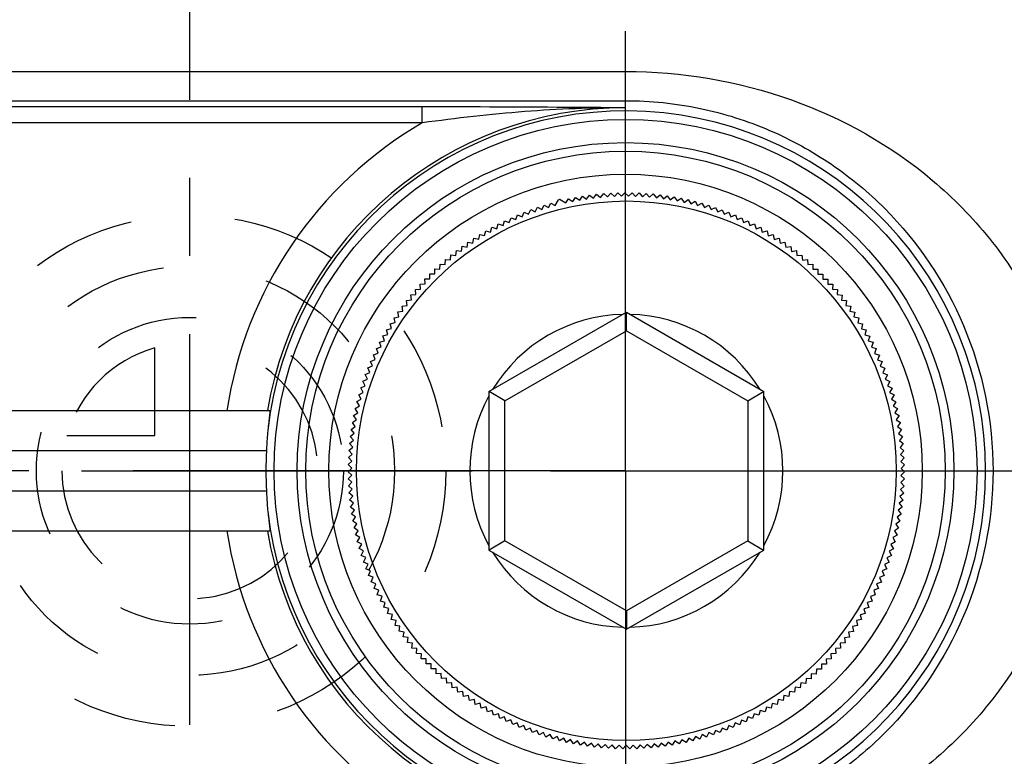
# Model space of a CAD drawing. Header units: millimetres. Extents: x 415 to 585, y 445 to 555.
# Tile 3 of 5: x 489 to 551, y 482 to 528. Entities that reach past the tile are written whole.
import ezdxf

# ---------------------------------------------------------------- set-up
doc = ezdxf.new("R2010")
doc.units = ezdxf.units.MM
doc.header["$LTSCALE"] = 65.185185
doc.linetypes.add('CENTER', pattern=[0.6, 0.375, -0.075, 0.075, -0.075])
doc.linetypes.add('HIDDEN', pattern=[0.2, 0.1, -0.1])
for name, color, linetype in [('KOERPER', 7, 'CONTINUOUS'), ('KONST.EL_MIT_GEO', 7, 'CONTINUOUS'), ('KURVEN', 7, 'CONTINUOUS'), ('L1', 7, 'CONTINUOUS')]:
    doc.layers.add(name, color=color, linetype=linetype)

msp = doc.modelspace()

# ---------------------------------------------------------------- linework, layer by layer
at = {"layer": 'KOERPER', "color": 2, "linetype": 'CENTER'}
for p, q in [((527.25, 523.16), (527.25, 527.5)), ((527.25, 500), (527.25, 522.713)), ((527.25, 500), (499.75, 500)), ((527.25, 500), (554.75, 500)), ((527.25, 500), (527.25, 472.5))]:
    msp.add_line(p, q, dxfattribs=at)
at = {"layer": 'KOERPER', "color": 7, "linetype": 'Continuous'}
msp.add_line((527.25, 522.713), (527.25, 523.16), dxfattribs=at)
for radius, start, end in [(22.713, 90, 170.42372), (25.213, 120.27864, 171.44644), (25.213, 188.55356, 239.72136), (22.713, 189.57497, 270)]:
    msp.add_arc((527.25, 500), radius, start, end, dxfattribs=at)
at = {"layer": 'KOERPER', "color": 8, "linetype": 'HIDDEN'}
for start, end in [(170.42372, 170.49682), (189.50318, 189.57497)]:
    msp.add_arc((527.25, 500), 22.713, start, end, dxfattribs=at)
at = {"layer": 'KONST.EL_MIT_GEO', "color": 7, "linetype": 'Continuous'}
for p, q in [((470.25, 524.995), (527.25, 524.995)), ((527.25, 523.16), (527.25, 524.995)), ((470.25, 523.16), (527.25, 523.16)), ((514.538, 522.773), (470.25, 522.773)), ((514.538, 521.773), (514.538, 522.773)), ((514.538, 521.773), (470.25, 521.773)), ((525.248, 517.057), (525.442, 517.304)), ((525.442, 517.304), (525.683, 517.104)), ((525.683, 517.104), (525.883, 517.346)), ((525.883, 517.346), (526.12, 517.14)), ((526.12, 517.14), (526.325, 517.376)), ((526.325, 517.376), (526.557, 517.164)), ((526.557, 517.164), (526.769, 517.395)), ((526.769, 517.395), (526.994, 517.177)), ((526.994, 517.177), (527.212, 517.403)), ((527.212, 517.403), (527.432, 517.18)), ((527.432, 517.18), (527.655, 517.4)), ((527.655, 517.4), (527.87, 517.171)), ((527.87, 517.171), (528.099, 517.385)), ((528.099, 517.385), (528.307, 517.151)), ((528.307, 517.151), (528.541, 517.359)), ((528.541, 517.359), (528.744, 517.119)), ((528.744, 517.119), (528.983, 517.322)), ((528.983, 517.322), (529.179, 517.077)), ((522.432, 516.476), (522.582, 516.752)), ((522.582, 516.752), (522.853, 516.595)), ((522.853, 516.595), (523.065, 516.962)), ((523.165, 516.986), (523.523, 516.76)), ((523.523, 516.76), (523.691, 517.025)), ((523.691, 517.025), (523.951, 516.851)), ((523.951, 516.851), (524.126, 517.111)), ((524.126, 517.111), (524.382, 516.931)), ((524.382, 516.931), (524.563, 517.187)), ((524.563, 517.187), (524.814, 516.999)), ((524.814, 516.999), (525.001, 517.251)), ((525.001, 517.251), (525.248, 517.057)), ((529.179, 517.077), (529.424, 517.273)), ((529.424, 517.273), (529.614, 517.024)), ((529.614, 517.024), (529.863, 517.214)), ((529.863, 517.214), (530.047, 516.959)), ((530.047, 516.959), (530.301, 517.143)), ((530.301, 517.143), (530.478, 516.884)), ((530.478, 516.884), (530.737, 517.061)), ((530.737, 517.061), (530.907, 516.797)), ((530.907, 516.797), (531.17, 516.967)), ((531.17, 516.967), (531.334, 516.7)), ((531.334, 516.7), (531.602, 516.863)), ((531.602, 516.863), (531.758, 516.592)), ((531.758, 516.592), (532.03, 516.748)), ((532.03, 516.748), (532.179, 516.473)), ((520.781, 515.895), (520.902, 516.185)), ((520.902, 516.185), (521.188, 516.056)), ((521.188, 516.056), (521.316, 516.342)), ((521.316, 516.342), (521.599, 516.207)), ((521.599, 516.207), (521.735, 516.489)), ((521.735, 516.489), (522.014, 516.347)), ((522.014, 516.347), (522.157, 516.626)), ((522.157, 516.626), (522.432, 516.476)), ((532.179, 516.473), (532.455, 516.622)), ((532.455, 516.622), (532.598, 516.343)), ((532.598, 516.343), (532.877, 516.486)), ((532.877, 516.486), (533.012, 516.203)), ((533.012, 516.203), (533.295, 516.338)), ((533.295, 516.338), (533.423, 516.052)), ((533.423, 516.052), (533.709, 516.18)), ((533.709, 516.18), (533.83, 515.891)), ((519.586, 515.351), (519.685, 515.649)), ((519.685, 515.649), (519.98, 515.543)), ((519.98, 515.543), (520.086, 515.838)), ((520.086, 515.838), (520.378, 515.724)), ((520.378, 515.724), (520.492, 516.016)), ((520.492, 516.016), (520.781, 515.895)), ((533.83, 515.891), (534.12, 516.012)), ((534.12, 516.012), (534.233, 515.719)), ((534.233, 515.719), (534.525, 515.833)), ((534.525, 515.833), (534.631, 515.537)), ((534.631, 515.537), (534.926, 515.643)), ((534.926, 515.643), (535.025, 515.346)), ((518.436, 514.717), (518.512, 515.021)), ((518.512, 515.021), (518.814, 514.938)), ((518.814, 514.938), (518.897, 515.24)), ((518.897, 515.24), (519.197, 515.149)), ((519.197, 515.149), (519.288, 515.45)), ((519.288, 515.45), (519.586, 515.351)), ((535.025, 515.346), (535.322, 515.444)), ((535.322, 515.444), (535.413, 515.144)), ((535.413, 515.144), (535.713, 515.235)), ((535.713, 515.235), (535.796, 514.932)), ((535.796, 514.932), (536.099, 515.015)), ((536.099, 515.015), (536.174, 514.711)), ((517.338, 513.997), (517.39, 514.306)), ((517.39, 514.306), (517.698, 514.246)), ((517.698, 514.246), (517.758, 514.554)), ((517.758, 514.554), (518.064, 514.486)), ((518.064, 514.486), (518.132, 514.793)), ((518.132, 514.793), (518.436, 514.717)), ((536.174, 514.711), (536.479, 514.786)), ((536.479, 514.786), (536.546, 514.48)), ((536.546, 514.48), (536.852, 514.547)), ((536.852, 514.547), (536.912, 514.24)), ((536.912, 514.24), (537.22, 514.299)), ((537.22, 514.299), (537.272, 513.99)), ((516.638, 513.471), (516.674, 513.783)), ((516.674, 513.783), (516.985, 513.739)), ((516.985, 513.739), (517.029, 514.049)), ((517.029, 514.049), (517.338, 513.997)), ((537.272, 513.99), (537.581, 514.042)), ((537.581, 514.042), (537.625, 513.732)), ((537.625, 513.732), (537.935, 513.775)), ((537.935, 513.775), (537.971, 513.464)), ((515.966, 512.911), (515.986, 513.224)), ((515.986, 513.224), (516.298, 513.195)), ((516.298, 513.195), (516.327, 513.508)), ((516.327, 513.508), (516.638, 513.471)), ((537.971, 513.464), (538.283, 513.5)), ((538.283, 513.5), (538.311, 513.188)), ((538.311, 513.188), (538.623, 513.216)), ((538.623, 513.216), (538.643, 512.903)), ((515.323, 512.317), (515.327, 512.63)), ((515.327, 512.63), (515.64, 512.618)), ((515.64, 512.618), (515.653, 512.931)), ((515.653, 512.931), (515.966, 512.911)), ((538.643, 512.903), (538.956, 512.923)), ((538.956, 512.923), (538.969, 512.61)), ((538.969, 512.61), (539.282, 512.622)), ((539.282, 512.622), (539.286, 512.308)), ((514.699, 512.004), (515.013, 512.007)), ((514.711, 511.691), (514.699, 512.004)), ((515.009, 512.321), (515.323, 512.317)), ((515.013, 512.007), (515.009, 512.321)), ((539.286, 512.308), (539.6, 512.312)), ((539.6, 512.312), (539.596, 511.999)), ((539.596, 511.999), (539.909, 511.995)), ((539.909, 511.995), (539.897, 511.682)), ((514.104, 511.346), (514.417, 511.366)), ((514.132, 511.034), (514.104, 511.346)), ((514.397, 511.679), (514.711, 511.691)), ((514.417, 511.366), (514.397, 511.679)), ((539.897, 511.682), (540.211, 511.67)), ((540.211, 511.67), (540.191, 511.357)), ((540.191, 511.357), (540.504, 511.337)), ((540.504, 511.337), (540.476, 511.025)), ((513.543, 510.659), (513.855, 510.695)), ((513.587, 510.349), (513.543, 510.659)), ((513.819, 511.006), (514.132, 511.034)), ((513.855, 510.695), (513.819, 511.006)), ((540.476, 511.025), (540.789, 510.997)), ((540.789, 510.997), (540.753, 510.686)), ((540.753, 510.686), (541.064, 510.65)), ((541.064, 510.65), (541.021, 510.339)), ((513.018, 509.945), (513.327, 509.996)), ((513.077, 509.637), (513.018, 509.945)), ((513.276, 510.305), (513.587, 510.349)), ((513.327, 509.996), (513.276, 510.305)), ((518.709, 504.96), (527.3, 509.92)), ((527.3, 509.92), (535.891, 504.96)), ((527.3, 509.16), (527.3, 509.916)), ((541.021, 510.339), (541.331, 510.296)), ((541.331, 510.296), (541.28, 509.986)), ((541.28, 509.986), (541.589, 509.935)), ((541.589, 509.935), (541.53, 509.627)), ((512.769, 509.578), (513.077, 509.637)), ((512.836, 509.271), (512.769, 509.578)), ((541.53, 509.627), (541.837, 509.568)), ((541.837, 509.568), (541.77, 509.261)), ((512.3, 508.825), (512.605, 508.9)), ((512.383, 508.522), (512.3, 508.825)), ((512.53, 509.204), (512.836, 509.271)), ((512.605, 508.9), (512.53, 509.204)), ((519.708, 504.383), (527.3, 508.767)), ((527.3, 508.767), (527.3, 509.16)), ((527.3, 508.767), (534.892, 504.383)), ((541.77, 509.261), (542.077, 509.194)), ((542.077, 509.194), (542.002, 508.89)), ((542.002, 508.89), (542.306, 508.815)), ((542.306, 508.815), (542.223, 508.512)), ((511.87, 508.049), (512.17, 508.14)), ((512.08, 508.44), (512.383, 508.522)), ((512.17, 508.14), (512.08, 508.44)), ((542.223, 508.512), (542.526, 508.429)), ((542.526, 508.429), (542.435, 508.129)), ((542.435, 508.129), (542.736, 508.039)), ((511.67, 507.654), (511.968, 507.752)), ((511.775, 507.358), (511.67, 507.654)), ((511.968, 507.752), (511.87, 508.049)), ((542.736, 508.039), (542.637, 507.741)), ((542.637, 507.741), (542.935, 507.643)), ((542.935, 507.643), (542.83, 507.348)), ((511.3, 506.848), (511.593, 506.96)), ((511.421, 506.558), (511.3, 506.848)), ((511.48, 507.253), (511.775, 507.358)), ((511.593, 506.96), (511.48, 507.253)), ((542.83, 507.348), (543.125, 507.242)), ((543.125, 507.242), (543.012, 506.949)), ((543.012, 506.949), (543.304, 506.836)), ((543.304, 506.836), (543.184, 506.547)), ((511.131, 506.438), (511.421, 506.558)), ((511.259, 506.151), (511.131, 506.438)), ((543.184, 506.547), (543.473, 506.426)), ((543.473, 506.426), (543.346, 506.14)), ((510.824, 505.606), (511.107, 505.741)), ((510.966, 505.326), (510.824, 505.606)), ((510.972, 506.024), (511.259, 506.151)), ((511.107, 505.741), (510.972, 506.024)), ((543.346, 506.14), (543.632, 506.012)), ((543.632, 506.012), (543.497, 505.729)), ((543.497, 505.729), (543.78, 505.594)), ((510.687, 505.184), (510.966, 505.326)), ((510.836, 504.908), (510.687, 505.184)), ((543.78, 505.594), (543.637, 505.315)), ((543.637, 505.315), (543.917, 505.172)), ((543.917, 505.172), (543.768, 504.897)), ((510.444, 504.331), (510.716, 504.487)), ((510.56, 504.759), (510.836, 504.908)), ((510.716, 504.487), (510.56, 504.759)), ((518.709, 504.96), (518.709, 495.04)), ((519.708, 504.383), (518.712, 504.958)), ((519.708, 495.617), (519.708, 504.383)), ((534.892, 504.383), (535.888, 504.958)), ((534.892, 504.383), (534.892, 495.617)), ((535.891, 495.04), (535.891, 504.96)), ((543.768, 504.897), (544.043, 504.747)), ((544.043, 504.747), (543.887, 504.476)), ((543.887, 504.476), (544.159, 504.319)), ((505.009, 503.75), (482.304, 503.75)), ((510.339, 503.9), (510.607, 504.063)), ((510.509, 503.636), (510.339, 503.9)), ((510.607, 504.063), (510.444, 504.331)), ((544.159, 504.319), (543.996, 504.051)), ((543.996, 504.051), (544.263, 503.888)), ((544.263, 503.888), (544.093, 503.625)), ((510.163, 503.031), (510.422, 503.207)), ((510.245, 503.467), (510.509, 503.636)), ((510.422, 503.207), (510.245, 503.467)), ((544.093, 503.625), (544.357, 503.455)), ((544.357, 503.455), (544.18, 503.196)), ((544.18, 503.196), (544.439, 503.019)), ((510.091, 502.593), (510.346, 502.776)), ((510.28, 502.344), (510.091, 502.593)), ((510.346, 502.776), (510.163, 503.031)), ((544.439, 503.019), (544.256, 502.765)), ((544.256, 502.765), (544.511, 502.581)), ((544.511, 502.581), (544.321, 502.332)), ((509.981, 501.713), (510.226, 501.909)), ((510.031, 502.154), (510.28, 502.344)), ((510.226, 501.909), (510.031, 502.154)), ((544.321, 502.332), (544.571, 502.142)), ((544.571, 502.142), (544.375, 501.897)), ((509.943, 501.272), (510.183, 501.473)), ((510.183, 501.473), (509.981, 501.713)), ((544.375, 501.897), (544.62, 501.701)), ((544.62, 501.701), (544.418, 501.462)), ((544.418, 501.462), (544.658, 501.259)), ((504.79, 501.25), (482.701, 501.25)), ((509.916, 500.829), (510.151, 501.037)), ((510.13, 500.6), (509.916, 500.829)), ((510.151, 501.037), (509.943, 501.272)), ((544.658, 501.259), (544.45, 501.025)), ((544.45, 501.025), (544.684, 500.817)), ((544.684, 500.817), (544.47, 500.588)), ((509.897, 499.942), (510.121, 500.162)), ((509.901, 500.386), (510.13, 500.6)), ((510.121, 500.162), (509.901, 500.386)), ((544.47, 500.588), (544.699, 500.374)), ((544.699, 500.374), (544.48, 500.15)), ((544.48, 500.15), (544.703, 499.93)), ((510.122, 499.724), (509.897, 499.942)), ((509.904, 499.499), (510.122, 499.724)), ((510.135, 499.287), (509.904, 499.499)), ((544.696, 499.487), (544.465, 499.275)), ((544.703, 499.93), (544.478, 499.712)), ((544.478, 499.712), (544.696, 499.487)), ((509.922, 499.056), (510.135, 499.287)), ((510.158, 498.849), (509.922, 499.056)), ((509.952, 498.613), (510.158, 498.849)), ((544.677, 499.044), (544.441, 498.837)), ((544.441, 498.837), (544.647, 498.601)), ((544.465, 499.275), (544.677, 499.044)), ((482.701, 498.75), (504.79, 498.75)), ((510.193, 498.413), (509.952, 498.613)), ((509.993, 498.172), (510.193, 498.413)), ((544.647, 498.601), (544.406, 498.401)), ((544.406, 498.401), (544.606, 498.16)), ((510.239, 497.978), (509.993, 498.172)), ((510.045, 497.731), (510.239, 497.978)), ((510.296, 497.544), (510.045, 497.731)), ((544.553, 497.719), (544.302, 497.532)), ((544.606, 498.16), (544.359, 497.966)), ((544.359, 497.966), (544.553, 497.719)), ((510.109, 497.293), (510.296, 497.544)), ((510.364, 497.111), (510.109, 497.293)), ((510.183, 496.855), (510.364, 497.111)), ((544.49, 497.281), (544.234, 497.099)), ((544.234, 497.099), (544.415, 496.843)), ((544.302, 497.532), (544.49, 497.281)), ((510.444, 496.681), (510.183, 496.855)), ((510.269, 496.42), (510.444, 496.681)), ((510.534, 496.252), (510.269, 496.42)), ((544.329, 496.408), (544.064, 496.241)), ((544.415, 496.843), (544.154, 496.669)), ((544.154, 496.669), (544.329, 496.408)), ((482.304, 496.25), (505.009, 496.25)), ((510.366, 495.988), (510.534, 496.252)), ((510.635, 495.826), (510.366, 495.988)), ((510.473, 495.557), (510.635, 495.826)), ((544.232, 495.976), (543.963, 495.815)), ((543.963, 495.815), (544.124, 495.546)), ((544.064, 496.241), (544.232, 495.976)), ((510.746, 495.403), (510.473, 495.557)), ((510.592, 495.13), (510.746, 495.403)), ((510.869, 494.983), (510.592, 495.13)), ((519.708, 495.617), (518.712, 495.042)), ((527.3, 491.233), (519.708, 495.617)), ((534.892, 495.617), (527.3, 491.233)), ((534.892, 495.617), (535.888, 495.042)), ((544.124, 495.546), (543.851, 495.391)), ((543.851, 495.391), (544.005, 495.118)), ((510.721, 494.706), (510.869, 494.983)), ((511.002, 494.566), (510.721, 494.706)), ((510.862, 494.285), (511.002, 494.566)), ((518.709, 495.04), (527.3, 490.08)), ((527.3, 490.08), (535.891, 495.04)), ((543.875, 494.694), (543.594, 494.554)), ((543.594, 494.554), (543.734, 494.274)), ((544.005, 495.118), (543.728, 494.971)), ((543.728, 494.971), (543.875, 494.694)), ((511.146, 494.152), (510.862, 494.285)), ((511.013, 493.868), (511.146, 494.152)), ((543.734, 494.274), (543.45, 494.141)), ((543.45, 494.141), (543.583, 493.857)), ((511.3, 493.743), (511.013, 493.868)), ((511.174, 493.455), (511.3, 493.743)), ((511.465, 493.337), (511.174, 493.455)), ((511.346, 493.047), (511.465, 493.337)), ((543.421, 493.444), (543.131, 493.326)), ((543.131, 493.326), (543.249, 493.035)), ((543.583, 493.857), (543.296, 493.731)), ((543.296, 493.731), (543.421, 493.444)), ((511.639, 492.936), (511.346, 493.047)), ((511.529, 492.642), (511.639, 492.936)), ((543.249, 493.035), (542.956, 492.925)), ((542.956, 492.925), (543.066, 492.631)), ((511.825, 492.539), (511.529, 492.642)), ((511.721, 492.243), (511.825, 492.539)), ((512.02, 492.147), (511.721, 492.243)), ((511.924, 491.848), (512.02, 492.147)), ((542.873, 492.232), (542.575, 492.136)), ((542.575, 492.136), (542.67, 491.838)), ((543.066, 492.631), (542.77, 492.528)), ((542.77, 492.528), (542.873, 492.232)), ((512.225, 491.76), (511.924, 491.848)), ((512.136, 491.459), (512.225, 491.76)), ((512.44, 491.379), (512.136, 491.459)), ((542.458, 491.449), (542.154, 491.368)), ((542.67, 491.838), (542.37, 491.75)), ((542.37, 491.75), (542.458, 491.449)), ((512.359, 491.076), (512.44, 491.379)), ((512.664, 491.003), (512.359, 491.076)), ((512.591, 490.698), (512.664, 491.003)), ((527.3, 491.233), (527.3, 490.84)), ((527.3, 490.84), (527.3, 490.084)), ((542.235, 491.065), (541.93, 490.993)), ((541.93, 490.993), (542.002, 490.688)), ((542.154, 491.368), (542.235, 491.065)), ((512.898, 490.633), (512.591, 490.698)), ((512.833, 490.326), (512.898, 490.633)), ((513.141, 490.269), (512.833, 490.326)), ((513.084, 489.961), (513.141, 490.269)), ((541.76, 490.316), (541.452, 490.259)), ((541.452, 490.259), (541.509, 489.951)), ((542.002, 490.688), (541.695, 490.623)), ((541.695, 490.623), (541.76, 490.316)), ((513.394, 489.911), (513.084, 489.961)), ((513.345, 489.602), (513.394, 489.911)), ((513.655, 489.56), (513.345, 489.602)), ((541.248, 489.592), (540.937, 489.551)), ((541.509, 489.951), (541.199, 489.902)), ((541.199, 489.902), (541.248, 489.592)), ((513.614, 489.25), (513.655, 489.56)), ((513.926, 489.216), (513.614, 489.25)), ((513.892, 488.904), (513.926, 489.216)), ((540.978, 489.24), (540.667, 489.207)), ((540.667, 489.207), (540.7, 488.895)), ((540.937, 489.551), (540.978, 489.24)), ((514.205, 488.879), (513.892, 488.904)), ((514.18, 488.566), (514.205, 488.879)), ((514.493, 488.549), (514.18, 488.566)), ((514.475, 488.236), (514.493, 488.549)), ((540.413, 488.557), (540.099, 488.54)), ((540.099, 488.54), (540.117, 488.227)), ((540.7, 488.895), (540.387, 488.87)), ((540.387, 488.87), (540.413, 488.557)), ((514.789, 488.226), (514.475, 488.236)), ((514.779, 487.913), (514.789, 488.226)), ((515.093, 487.911), (514.779, 487.913)), ((515.091, 487.598), (515.093, 487.911)), ((539.813, 487.904), (539.499, 487.903)), ((539.499, 487.903), (539.5, 487.589)), ((540.117, 488.227), (539.803, 488.218)), ((539.803, 488.218), (539.813, 487.904)), ((515.405, 487.604), (515.091, 487.598)), ((515.411, 487.291), (515.405, 487.604)), ((515.724, 487.305), (515.411, 487.291)), ((515.739, 486.992), (515.724, 487.305)), ((538.867, 487.297), (538.852, 486.984)), ((539.18, 487.282), (538.867, 487.297)), ((539.187, 487.596), (539.18, 487.282)), ((539.5, 487.589), (539.187, 487.596)), ((516.051, 487.014), (515.739, 486.992)), ((516.074, 486.702), (516.051, 487.014)), ((516.386, 486.732), (516.074, 486.702)), ((516.416, 486.42), (516.386, 486.732)), ((538.205, 486.724), (538.174, 486.412)), ((538.517, 486.694), (538.205, 486.724)), ((538.539, 487.006), (538.517, 486.694)), ((538.852, 486.984), (538.539, 487.006)), ((516.728, 486.458), (516.416, 486.42)), ((516.766, 486.147), (516.728, 486.458)), ((517.076, 486.193), (516.766, 486.147)), ((517.122, 485.883), (517.076, 486.193)), ((517.431, 485.937), (517.122, 485.883)), ((517.485, 485.628), (517.431, 485.937)), ((537.159, 485.93), (537.105, 485.621)), ((537.468, 485.876), (537.159, 485.93)), ((537.514, 486.186), (537.468, 485.876)), ((537.824, 486.14), (537.514, 486.186)), ((537.863, 486.451), (537.824, 486.14)), ((538.174, 486.412), (537.863, 486.451)), ((517.793, 485.69), (517.485, 485.628)), ((517.855, 485.383), (517.793, 485.69)), ((518.16, 485.453), (517.855, 485.383)), ((518.23, 485.147), (518.16, 485.453)), ((536.43, 485.446), (536.36, 485.141)), ((536.735, 485.376), (536.43, 485.446)), ((536.797, 485.684), (536.735, 485.376)), ((537.105, 485.621), (536.797, 485.684)), ((518.534, 485.225), (518.23, 485.147)), ((518.611, 484.921), (518.534, 485.225)), ((518.913, 485.006), (518.611, 484.921)), ((518.999, 484.704), (518.913, 485.006)), ((519.298, 484.797), (518.999, 484.704)), ((519.391, 484.498), (519.298, 484.797)), ((535.291, 484.792), (535.198, 484.492)), ((535.591, 484.698), (535.291, 484.792)), ((535.676, 485), (535.591, 484.698)), ((535.978, 484.915), (535.676, 485)), ((536.056, 485.218), (535.978, 484.915)), ((536.36, 485.141), (536.056, 485.218)), ((519.688, 484.598), (519.391, 484.498)), ((519.788, 484.301), (519.688, 484.598)), ((520.083, 484.409), (519.788, 484.301)), ((520.191, 484.115), (520.083, 484.409)), ((520.482, 484.23), (520.191, 484.115)), ((520.598, 483.939), (520.482, 484.23)), ((520.886, 484.062), (520.598, 483.939)), ((521.009, 483.773), (520.886, 484.062)), ((533.702, 484.057), (533.579, 483.769)), ((533.991, 483.934), (533.702, 484.057)), ((534.107, 484.226), (533.991, 483.934)), ((534.398, 484.11), (534.107, 484.226)), ((534.506, 484.404), (534.398, 484.11)), ((534.801, 484.296), (534.506, 484.404)), ((534.901, 484.593), (534.801, 484.296)), ((535.198, 484.492), (534.901, 484.593)), ((521.295, 483.904), (521.009, 483.773)), ((521.425, 483.618), (521.295, 483.904)), ((521.707, 483.756), (521.425, 483.618)), ((521.844, 483.474), (521.707, 483.756)), ((522.122, 483.619), (521.844, 483.474)), ((522.267, 483.34), (522.122, 483.619)), ((522.541, 483.492), (522.267, 483.34)), ((522.693, 483.218), (522.541, 483.492)), ((532.047, 483.489), (531.895, 483.214)), ((532.321, 483.337), (532.047, 483.489)), ((532.466, 483.615), (532.321, 483.337)), ((532.744, 483.47), (532.466, 483.615)), ((532.882, 483.752), (532.744, 483.47)), ((533.164, 483.614), (532.882, 483.752)), ((533.294, 483.899), (533.164, 483.614)), ((533.579, 483.769), (533.294, 483.899)), ((522.964, 483.376), (522.693, 483.218)), ((523.122, 483.106), (522.964, 483.376)), ((523.389, 483.271), (523.122, 483.106)), ((523.554, 483.005), (523.389, 483.271)), ((523.816, 483.177), (523.554, 483.005)), ((523.988, 482.915), (523.816, 483.177)), ((524.246, 483.093), (523.988, 482.915)), ((524.425, 482.836), (524.246, 483.093)), ((524.678, 483.021), (524.425, 482.836)), ((524.863, 482.768), (524.678, 483.021)), ((525.111, 482.96), (524.863, 482.768)), ((525.303, 482.712), (525.111, 482.96)), ((525.546, 482.91), (525.303, 482.712)), ((525.744, 482.666), (525.546, 482.91)), ((525.982, 482.87), (525.744, 482.666)), ((526.186, 482.632), (525.982, 482.87)), ((526.419, 482.842), (526.186, 482.632)), ((526.629, 482.61), (526.419, 482.842)), ((526.856, 482.826), (526.629, 482.61)), ((527.072, 482.598), (526.856, 482.826)), ((527.294, 482.82), (527.072, 482.598)), ((527.516, 482.598), (527.294, 482.82)), ((527.732, 482.825), (527.516, 482.598)), ((527.959, 482.609), (527.732, 482.825)), ((528.169, 482.842), (527.959, 482.609)), ((528.402, 482.632), (528.169, 482.842)), ((528.606, 482.87), (528.402, 482.632)), ((528.844, 482.665), (528.606, 482.87)), ((529.042, 482.908), (528.844, 482.665)), ((529.285, 482.71), (529.042, 482.908)), ((529.477, 482.958), (529.285, 482.71)), ((529.725, 482.766), (529.477, 482.958)), ((529.911, 483.019), (529.725, 482.766)), ((530.163, 482.834), (529.911, 483.019)), ((530.342, 483.091), (530.163, 482.834)), ((530.6, 482.912), (530.342, 483.091)), ((530.772, 483.174), (530.6, 482.912)), ((531.034, 483.002), (530.772, 483.174)), ((531.2, 483.268), (531.034, 483.002)), ((531.466, 483.103), (531.2, 483.268)), ((531.625, 483.373), (531.466, 483.103)), ((531.895, 483.214), (531.625, 483.373))]:
    msp.add_line(p, q, dxfattribs=at)
for centre, radius in [((527.25, 500), 21.983), ((527.25, 500), 20.536), ((527.25, 500), 20), ((527.25, 500), 18.557), ((527.3, 500), 16.883)]:
    msp.add_circle(centre, radius, dxfattribs=at)
for centre, radius, start, end in [((527.25, 500), 22.518, 186.50166, 173.49834), ((527.3, 500), 17.482, 103.68226, 104.01774), ((527.3, 500), 9.79, 91.34834, 148.65166), ((527.3, 500), 9.79, 31.34834, 88.65166), ((527.3, 500), 9.79, 151.34834, 208.65166), ((527.3, 500), 9.79, 331.34834, 28.65166), ((527.25, 500), 22.495, 176.81456, 183.18544), ((527.3, 500), 9.79, 211.34834, 268.65166), ((527.3, 500), 9.79, 271.34834, 328.65166)]:
    msp.add_arc(centre, radius, start, end, dxfattribs=at)
for points, knots in [([(527.25, 524.995), (530.758, 524.995), (537.713, 523.825), (545.366, 519.512), (550.154, 514.632), (552.973, 510.27), (554.806, 505.315), (555.448, 500.007), (554.809, 494.698), (552.979, 489.742), (550.161, 485.378), (545.374, 480.494), (537.719, 476.176), (530.76, 475.005), (527.25, 475.005)], [0, 0, 0, 0, 0.126819, 0.2494, 0.310589, 0.372579, 0.435781, 0.499919, 0.56406, 0.627266, 0.689262, 0.750466, 0.873101, 1, 1, 1, 1]), ([(527.25, 523.16), (528.815, 523.16), (531.908, 522.839), (536.275, 521.456), (540.186, 519.306), (544.712, 515.551), (549.002, 509.188), (550.866, 500.007), (549.007, 490.825), (544.72, 484.458), (540.194, 480.7), (536.282, 478.547), (531.912, 477.161), (528.817, 476.84), (527.25, 476.84)], [0, 0, 0, 0, 0.065047, 0.128144, 0.189195, 0.249334, 0.371368, 0.499901, 0.628444, 0.750502, 0.810661, 0.871745, 0.934886, 1, 1, 1, 1]), ([(527.25, 522.713), (526.223, 522.72), (521.985, 522.75), (517.748, 522.773), (514.538, 522.773)], [0, 0, 0, 0, 0.24248, 1, 1, 1, 1]), ([(527.25, 522.713), (525.147, 522.723), (520.893, 522.549), (516.667, 522.059), (514.538, 521.773)], [0, 0, 0, 0, 0.494576, 1, 1, 1, 1]), ([(505.009, 503.75), (505.015, 503.75), (505.005, 503.706), (505.009, 503.661), (504.992, 503.552), (504.978, 503.418), (504.955, 503.243), (504.92, 502.951), (504.894, 502.716), (504.877, 502.55)], [0, 0, 0, 0, 0.017112, 0.067933, 0.152003, 0.267702, 0.413054, 0.585598, 1, 1, 1, 1]), ([(504.877, 502.55), (504.866, 502.449), (504.83, 502.016), (504.808, 501.583), (504.79, 501.25)], [0, 0, 0, 0, 0.233076, 1, 1, 1, 1]), ([(504.79, 498.75), (504.796, 498.637), (504.82, 498.203), (504.844, 497.769), (504.877, 497.45)], [0, 0, 0, 0, 0.261733, 1, 1, 1, 1]), ([(504.877, 497.45), (504.894, 497.284), (504.92, 497.049), (504.955, 496.757), (504.978, 496.582), (504.992, 496.448), (505.009, 496.339), (505.005, 496.294), (505.015, 496.25), (505.009, 496.25)], [0, 0, 0, 0, 0.414402, 0.586946, 0.732298, 0.847997, 0.932067, 0.982888, 1, 1, 1, 1])]:
    msp.add_open_spline(points, degree=3, knots=knots, dxfattribs=at)
at = {"layer": 'KURVEN', "color": 8, "linetype": 'HIDDEN'}
for p, q in [((497.8, 502.2), (497.8, 507.692)), ((500, 490.4), (500, 508)), ((492.308, 502.2), (497.8, 502.2)), ((516, 500), (484, 500))]:
    msp.add_line(p, q, dxfattribs=at)
for radius in [16, 12.8, 9.6]:
    msp.add_circle((500, 500), radius, dxfattribs=at)
for start, end in [(180, 90), (105.96201, 164.03799)]:
    msp.add_arc((500, 500), 8, start, end, dxfattribs=at)
at = {"layer": 'L1', "color": 2, "linetype": 'CENTER'}
for p, q in [((500, 445), (500, 555)), ((415, 500), (585, 500))]:
    msp.add_line(p, q, dxfattribs=at)

doc.saveas('drawing.dxf')
